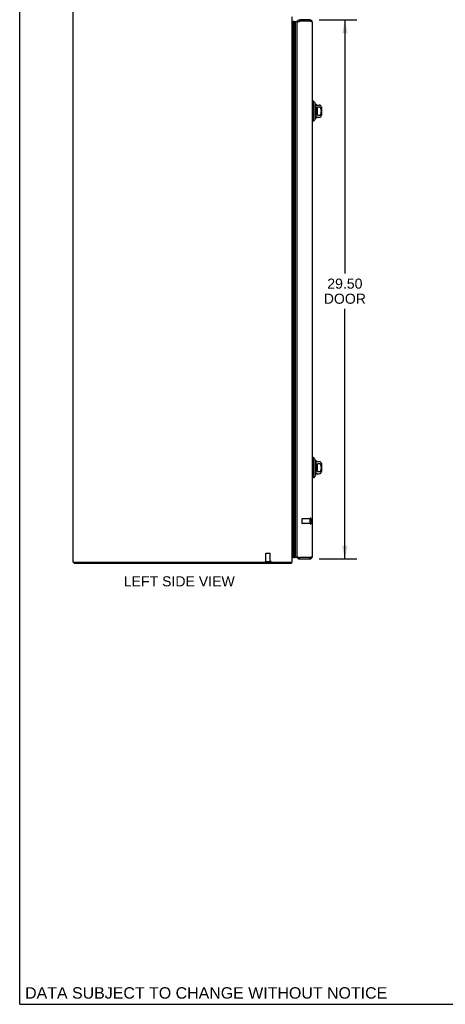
# Model space of a CAD drawing. Header units: inches. Extents: x 0 to 125, y 0 to 81.
# Tile 1 of 7: x 0 to 23, y 0 to 54. Entities that reach past the tile are written whole.
import ezdxf

# ---------------------------------------------------------------- set-up
doc = ezdxf.new("R2010")
doc.units = ezdxf.units.IN
doc.header["$LTSCALE"] = 6.869388
doc.header["$MEASUREMENT"] = 0
doc.linetypes.add('HIDDEN', pattern=[0.2, 0.1, -0.1])
doc.layers.get('0').update_dxf_attribs({"linetype": 'CONTINUOUS'})
for name, color, linetype in [('02___PRT_ALL_AXES', 7, 'CONTINUOUS'), ('DEFAULT_2', 8, 'HIDDEN'), ('DIMENSIONS', 7, 'CONTINUOUS')]:
    doc.layers.add(name, color=color, linetype=linetype)
doc.styles.get("Standard").update_dxf_attribs({"font": 'arial.ttf'})
doc.dimstyles.new('DIMSTYLE_1', dxfattribs={"dimtxt": 0.55102, "dimasz": 0.734694, "dimexe": 0.09, "dimexo": 0.07, "dimgap": 0.0375, "dimtad": 0, "dimtih": 1, "dimtoh": 1, "dimzin": 4, "dimdsep": 46, "dimtxsty": 'Standard', "dimblk": '_FILLED', "dimblk1": '_FILLED', "dimblk2": '_FILLED', "dimcen": 0.09, "dimazin": 1, "dimtfac": 1, "dimtofl": 0, "dimtmove": 0, "dimatfit": 3, "dimldrblk": '_FILLED', "dimfxl": 0, "dimtolj": 1, "dimtzin": 4, "dimarcsym": 0})

# ---------------------------------------------------------------- blocks, each defined once
blk = doc.blocks.new('_FILLED')
at = {"color": 0, "linetype": 'ByBlock'}
blk.add_solid([(0, 0), (-1, 0.2), (-1, -0.2)], dxfattribs=at)
blk = doc.blocks.new('*D10')
at = {"layer": 'DIMENSIONS', "color": 2, "linetype": 'Continuous'}
for p, q in [((16.397, 53.864), (18.459, 53.864)), ((17.798, 53.864), (17.798, 39.981)), ((17.798, 24.364), (17.798, 38.053)), ((16.397, 24.364), (18.459, 24.364))]:
    blk.add_line(p, q, dxfattribs=at)
at = {"layer": 'DIMENSIONS', "color": 2, "linetype": 'Continuous', "xscale": 0.7346938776, "yscale": 0.7346938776, "zscale": 0.7346938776}
for p, rotation in [((17.798, 53.864), 90), ((17.798, 24.364), 270)]:
    blk.add_blockref('_FILLED', p, dxfattribs=dict(at, rotation=rotation))
at = {"layer": 'DIMENSIONS', "color": 2, "linetype": 'Continuous', "insert": (17.798, 39.706), "char_height": 0.551, "width": 2.3065, "attachment_point": 2, "line_spacing_factor": 0.9}
blk.add_mtext('29.50\\PDOOR', dxfattribs=at)

msp = doc.modelspace()

# ---------------------------------------------------------------- linework, layer by layer
at = {"color": 7, "linetype": 'Continuous'}
for p, q in [((0, 0), (0, 80.816)), ((14.919, 53.765), (14.948, 53.782)), ((14.948, 24.446), (14.948, 53.782)), ((14.948, 53.782), (14.96, 53.761)), ((14.96, 24.466), (14.96, 53.761)), ((14.969, 24.464), (14.969, 53.763)), ((14.982, 24.457), (14.982, 53.77)), ((15.026, 53.779), (15.026, 24.448)), ((15.101, 24.477), (15.101, 53.751)), ((15.328, 53.864), (15.328, 53.789)), ((15.883, 53.864), (15.883, 53.789)), ((16.077, 49.415), (16.018, 49.415)), ((16.077, 48.313), (16.077, 49.415)), ((16.176, 49.316), (16.077, 49.415)), ((16.176, 48.411), (16.176, 49.316)), ((16.203, 49.248), (16.203, 48.48)), ((16.288, 49.198), (16.4, 49.198)), ((16.302, 48.648), (16.302, 49.079)), ((16.4, 49.079), (16.302, 49.079)), ((16.518, 49.08), (16.518, 48.647)), ((16.288, 48.529), (16.4, 48.529)), ((16.302, 48.648), (16.4, 48.648)), ((16.077, 48.313), (16.018, 48.313)), ((16.176, 48.411), (16.077, 48.313)), ((16.077, 29.915), (16.018, 29.915)), ((16.176, 29.816), (16.077, 29.915)), ((16.077, 28.813), (16.077, 29.915)), ((16.176, 28.911), (16.176, 29.816)), ((16.203, 29.748), (16.203, 28.98)), ((16.288, 29.698), (16.4, 29.698)), ((16.4, 29.579), (16.302, 29.579)), ((16.302, 29.148), (16.302, 29.579)), ((16.302, 29.148), (16.4, 29.148)), ((16.518, 29.58), (16.518, 29.147)), ((16.077, 28.813), (16.018, 28.813)), ((16.176, 28.911), (16.077, 28.813)), ((16.288, 29.029), (16.4, 29.029)), ((14.919, 24.462), (14.948, 24.446)), ((14.96, 24.466), (14.948, 24.446)), ((14.969, 24.464), (14.972, 24.462)), ((14.972, 24.462), (14.976, 24.46)), ((14.976, 24.46), (14.979, 24.459)), ((14.979, 24.459), (14.982, 24.457)), ((15.328, 24.364), (15.328, 24.439)), ((15.883, 24.364), (15.883, 24.439)), ((2.982, 24.189), (2.982, 24.114)), ((14.856, 24.189), (14.856, 24.114)), ((14.877, 24.157), (14.856, 24.178)), ((0, 0), (124.898, 0))]:
    msp.add_line(p, q, dxfattribs=at)
at = {"color": 3, "linetype": 'Continuous'}
for p, q in [((2.919, 24.189), (2.919, 57.211)), ((14.919, 24.189), (14.919, 54.032)), ((15.193, 24.499), (15.193, 53.729)), ((15.31, 53.784), (15.328, 53.789)), ((15.883, 53.864), (15.328, 53.864)), ((15.883, 53.789), (15.328, 53.789)), ((16.018, 53.729), (16.018, 24.499)), ((15.883, 24.439), (15.328, 24.439)), ((15.328, 24.364), (15.883, 24.364)), ((15.901, 24.444), (15.883, 24.439)), ((2.919, 24.189), (14.919, 24.189)), ((14.856, 24.114), (2.982, 24.114))]:
    msp.add_line(p, q, dxfattribs=at)
at = {"color": 7, "linetype": 'Continuous'}
for points in [[(14.969, 53.763), (14.972, 53.765), (14.976, 53.767), (14.979, 53.769), (14.982, 53.77)], [(15.026, 53.779), (15.032, 53.779), (15.039, 53.778), (15.045, 53.777), (15.052, 53.776), (15.058, 53.774), (15.064, 53.772), (15.071, 53.769), (15.077, 53.766), (15.083, 53.763), (15.089, 53.759), (15.095, 53.755), (15.101, 53.751)], [(16.4, 48.648), (16.404, 48.648), (16.409, 48.649), (16.413, 48.649), (16.417, 48.65), (16.422, 48.651), (16.426, 48.653), (16.43, 48.654), (16.434, 48.656), (16.439, 48.658), (16.443, 48.661), (16.447, 48.664), (16.451, 48.667), (16.455, 48.67), (16.459, 48.674), (16.463, 48.678), (16.467, 48.683), (16.471, 48.688), (16.475, 48.693), (16.479, 48.699), (16.482, 48.705), (16.486, 48.711), (16.489, 48.718), (16.492, 48.726), (16.495, 48.733), (16.497, 48.741), (16.499, 48.749), (16.501, 48.758), (16.503, 48.766), (16.505, 48.775), (16.506, 48.784), (16.508, 48.794), (16.509, 48.803), (16.509, 48.813), (16.51, 48.823), (16.511, 48.833), (16.511, 48.843), (16.511, 48.853), (16.511, 48.864), (16.511, 48.874), (16.511, 48.884), (16.511, 48.894), (16.51, 48.904), (16.509, 48.914), (16.509, 48.924), (16.508, 48.933), (16.506, 48.943), (16.505, 48.952), (16.503, 48.961), (16.501, 48.969), (16.499, 48.978), (16.497, 48.986), (16.495, 48.994), (16.492, 49.002), (16.489, 49.009), (16.486, 49.016), (16.482, 49.023), (16.479, 49.029), (16.475, 49.035), (16.471, 49.04), (16.467, 49.045), (16.463, 49.049), (16.459, 49.053), (16.455, 49.057), (16.451, 49.061), (16.447, 49.064), (16.443, 49.067), (16.439, 49.069), (16.434, 49.071), (16.43, 49.073), (16.426, 49.075), (16.422, 49.076), (16.417, 49.077), (16.413, 49.078), (16.409, 49.079), (16.404, 49.079), (16.4, 49.079)], [(16.4, 29.148), (16.404, 29.148), (16.409, 29.149), (16.413, 29.149), (16.417, 29.15), (16.422, 29.151), (16.426, 29.153), (16.43, 29.154), (16.434, 29.156), (16.439, 29.158), (16.443, 29.161), (16.447, 29.164), (16.451, 29.167), (16.455, 29.17), (16.459, 29.174), (16.463, 29.178), (16.467, 29.183), (16.471, 29.188), (16.475, 29.193), (16.479, 29.199), (16.482, 29.205), (16.486, 29.211), (16.489, 29.218), (16.492, 29.226), (16.495, 29.233), (16.497, 29.241), (16.499, 29.249), (16.501, 29.258), (16.503, 29.266), (16.505, 29.275), (16.506, 29.284), (16.508, 29.294), (16.509, 29.303), (16.509, 29.313), (16.51, 29.323), (16.511, 29.333), (16.511, 29.343), (16.511, 29.353), (16.511, 29.364), (16.511, 29.374), (16.511, 29.384), (16.511, 29.394), (16.51, 29.404), (16.509, 29.414), (16.509, 29.424), (16.508, 29.433), (16.506, 29.443), (16.505, 29.452), (16.503, 29.461), (16.501, 29.469), (16.499, 29.478), (16.497, 29.486), (16.495, 29.494), (16.492, 29.502), (16.489, 29.509), (16.486, 29.516), (16.482, 29.523), (16.479, 29.529), (16.475, 29.535), (16.471, 29.54), (16.467, 29.545), (16.463, 29.549), (16.459, 29.553), (16.455, 29.557), (16.451, 29.561), (16.447, 29.564), (16.443, 29.567), (16.439, 29.569), (16.434, 29.571), (16.43, 29.573), (16.426, 29.575), (16.422, 29.576), (16.417, 29.577), (16.413, 29.578), (16.409, 29.579), (16.404, 29.579), (16.4, 29.579)], [(15.026, 24.448), (15.032, 24.449), (15.039, 24.449), (15.045, 24.45), (15.052, 24.452), (15.058, 24.453), (15.064, 24.456), (15.071, 24.458), (15.077, 24.461), (15.083, 24.464), (15.089, 24.468), (15.095, 24.472), (15.101, 24.477)]]:
    msp.add_lwpolyline(points, dxfattribs=at)
at = {"color": 3, "linetype": 'Continuous'}
for points in [[(15.193, 53.729), (15.193, 53.731), (15.194, 53.734), (15.196, 53.736), (15.198, 53.739), (15.2, 53.741), (15.203, 53.744), (15.207, 53.746), (15.211, 53.749), (15.216, 53.751), (15.221, 53.754), (15.227, 53.756), (15.233, 53.759), (15.239, 53.761), (15.246, 53.764), (15.253, 53.766), (15.261, 53.769), (15.268, 53.771), (15.276, 53.774), (15.285, 53.776), (15.293, 53.779)], [(15.293, 53.779), (15.302, 53.781), (15.31, 53.784)], [(15.918, 53.779), (15.909, 53.781), (15.901, 53.784), (15.883, 53.789)], [(16.018, 53.729), (16.018, 53.731), (16.017, 53.734), (16.015, 53.736), (16.013, 53.739), (16.011, 53.741), (16.008, 53.744), (16.004, 53.746), (16, 53.749), (15.995, 53.751), (15.99, 53.754), (15.985, 53.756), (15.979, 53.759), (15.972, 53.761), (15.965, 53.764), (15.958, 53.766), (15.951, 53.769), (15.943, 53.771), (15.935, 53.774), (15.926, 53.776), (15.918, 53.779)], [(15.193, 24.499), (15.193, 24.496), (15.194, 24.494), (15.196, 24.491), (15.198, 24.489), (15.2, 24.486), (15.203, 24.484), (15.207, 24.481), (15.211, 24.479), (15.216, 24.476), (15.221, 24.474), (15.227, 24.471), (15.233, 24.469), (15.239, 24.466), (15.246, 24.464), (15.253, 24.461), (15.261, 24.459), (15.268, 24.456), (15.276, 24.454), (15.285, 24.451), (15.293, 24.449)], [(15.293, 24.449), (15.302, 24.446), (15.31, 24.444), (15.328, 24.439)], [(15.918, 24.449), (15.909, 24.446), (15.901, 24.444)], [(16.018, 24.499), (16.018, 24.496), (16.017, 24.494), (16.015, 24.491), (16.013, 24.489), (16.011, 24.486), (16.008, 24.484), (16.004, 24.481), (16, 24.479), (15.995, 24.476), (15.99, 24.474), (15.985, 24.471), (15.979, 24.469), (15.972, 24.466), (15.965, 24.464), (15.958, 24.461), (15.951, 24.459), (15.943, 24.456), (15.935, 24.454), (15.926, 24.451), (15.918, 24.449)], [(14.868, 24.135), (14.866, 24.13), (14.866, 24.128), (14.865, 24.126), (14.865, 24.124), (14.864, 24.122), (14.863, 24.121), (14.862, 24.119), (14.862, 24.118), (14.861, 24.117), (14.86, 24.116), (14.86, 24.115), (14.859, 24.114), (14.858, 24.114), (14.857, 24.114), (14.856, 24.114)], [(14.877, 24.157), (14.876, 24.156), (14.875, 24.154), (14.874, 24.152), (14.873, 24.15), (14.872, 24.148), (14.871, 24.145), (14.87, 24.143), (14.869, 24.14), (14.868, 24.138), (14.868, 24.135)]]:
    msp.add_lwpolyline(points, dxfattribs=at)
at = {"color": 7, "linetype": 'Continuous'}
for centre, radius, start, end in [((14.972, 53.734), 0.03, 96.412, 113.7978), ((15.015, 53.723), 0.0569, 78.7115, 124.5669), ((15.143, 53.724), 0.05, 4.9109, 147.3282), ((15.328, 53.729), 0.06, 90, 121.7855), ((15.883, 53.729), 0.06, 58.2145, 90), ((16.154, 49.228), 0.0492, 0, 63.8851), ((16.203, 49.228), 0.0197, 30, 90.1146), ((16.288, 49.277), 0.0787, 210, 270), ((16.4, 49.08), 0.118, 0, 90), ((16.154, 48.5), 0.0492, 296.1149, 360), ((16.203, 48.5), 0.0197, 269.8854, 330), ((16.288, 48.45), 0.0787, 90, 150), ((16.4, 48.647), 0.118, 270, 360), ((16.154, 29.728), 0.0492, 0, 63.8851), ((16.203, 29.728), 0.0197, 30, 90.1146), ((16.288, 29.777), 0.0787, 210, 270), ((16.4, 29.58), 0.118, 0, 90), ((16.4, 29.147), 0.118, 270, 360), ((16.154, 29), 0.0492, 296.1149, 360), ((16.203, 29), 0.0197, 269.8854, 330), ((16.288, 28.95), 0.0787, 90, 150), ((14.972, 24.494), 0.03, 246.2022, 263.588), ((15.015, 24.504), 0.0569, 235.4331, 281.2885), ((15.143, 24.504), 0.05, 212.6718, 355.0891), ((15.328, 24.499), 0.06, 238.2145, 270), ((15.883, 24.499), 0.06, 270, 301.7855)]:
    msp.add_arc(centre, radius, start, end, dxfattribs=at)
at = {"color": 3, "linetype": 'Continuous'}
for centre, radius, start, end in [((15.328, 53.729), 0.135, 90, 180), ((15.883, 53.729), 0.135, 0, 90), ((15.328, 24.499), 0.135, 180, 270), ((15.883, 24.499), 0.135, 270, 360), ((14.774, 24.259), 0.145, 315.3986, 331.1315)]:
    msp.add_arc(centre, radius, start, end, dxfattribs=at)
at = {"color": 7, "linetype": 'Continuous'}
for centre, start_param, end_param in [((15.026, 53.514), 0.260445, 0.346101), ((15.026, 24.713), 9.078677, 9.164333), ((15.026, 24.713), 3.143067, 3.608679)]:
    msp.add_ellipse(centre, major_axis=(0, 0.265), ratio=0.632157, start_param=start_param, end_param=end_param, dxfattribs=at)
at = {"layer": '02___PRT_ALL_AXES', "color": 8, "linetype": 'HIDDEN'}
for p, q in [((15.9, 26.563), (15.453, 26.563)), ((15.9, 26.315), (15.9, 26.563)), ((15.9, 26.315), (15.453, 26.315)), ((13.47, 24.232), (13.47, 24.679)), ((13.718, 24.232), (13.718, 24.679)), ((13.47, 24.232), (13.718, 24.232))]:
    msp.add_line(p, q, dxfattribs=at)
at = {"layer": 'DEFAULT_2', "color": 8, "linetype": 'HIDDEN'}
for p, q in [((15.443, 26.553), (15.443, 26.325)), ((15.9, 26.581), (15.9, 26.297)), ((15.943, 26.581), (15.943, 26.297)), ((13.48, 24.689), (13.708, 24.689)), ((13.452, 24.232), (13.736, 24.232))]:
    msp.add_line(p, q, dxfattribs=at)
for centre, radius, start, end in [((15.453, 26.553), 0.01, 90, 180), ((15.922, 26.581), 0.0215, 0, 180), ((15.453, 26.325), 0.01, 180, 270), ((15.922, 26.297), 0.0215, 180, 360), ((13.48, 24.679), 0.01, 90, 180), ((13.708, 24.679), 0.01, 0, 90), ((13.452, 24.21), 0.0215, 90, 270), ((13.736, 24.21), 0.0215, 270, 90)]:
    msp.add_arc(centre, radius, start, end, dxfattribs=at)

# ---------------------------------------------------------------- texts
at = {"layer": 'DIMENSIONS', "color": 2, "linetype": 'Continuous', "attachment_point": 2, "line_spacing_factor": 0.9}
for s, insert, char_height, width in [('LEFT SIDE VIEW', (8.735, 23.418), 0.55102, 6.05918), ('DATA SUBJECT TO CHANGE WITHOUT NOTICE', (10.207, 0.935), 0.62449, 19.78402)]:
    msp.add_mtext(s, dxfattribs=dict(at, insert=insert, char_height=char_height, width=width))

# ---------------------------------------------------------------- dimensions: what is measured, and where the dimension line sits
at = {"layer": 'DIMENSIONS', "color": 2, "linetype": 'Continuous'}
dim = msp.add_linear_dim(base=(17.798, 24.364), p1=(16.327, 53.864), p2=(16.327, 24.364), angle=270, text='<>\\PDOOR', dimstyle='DIMSTYLE_1', dxfattribs=at)
dim.commit()
dim.dimension.update_dxf_attribs({"geometry": '*D10', "text_midpoint": (17.798, 39.017), "dimtype": 160})

doc.saveas('drawing.dxf')
